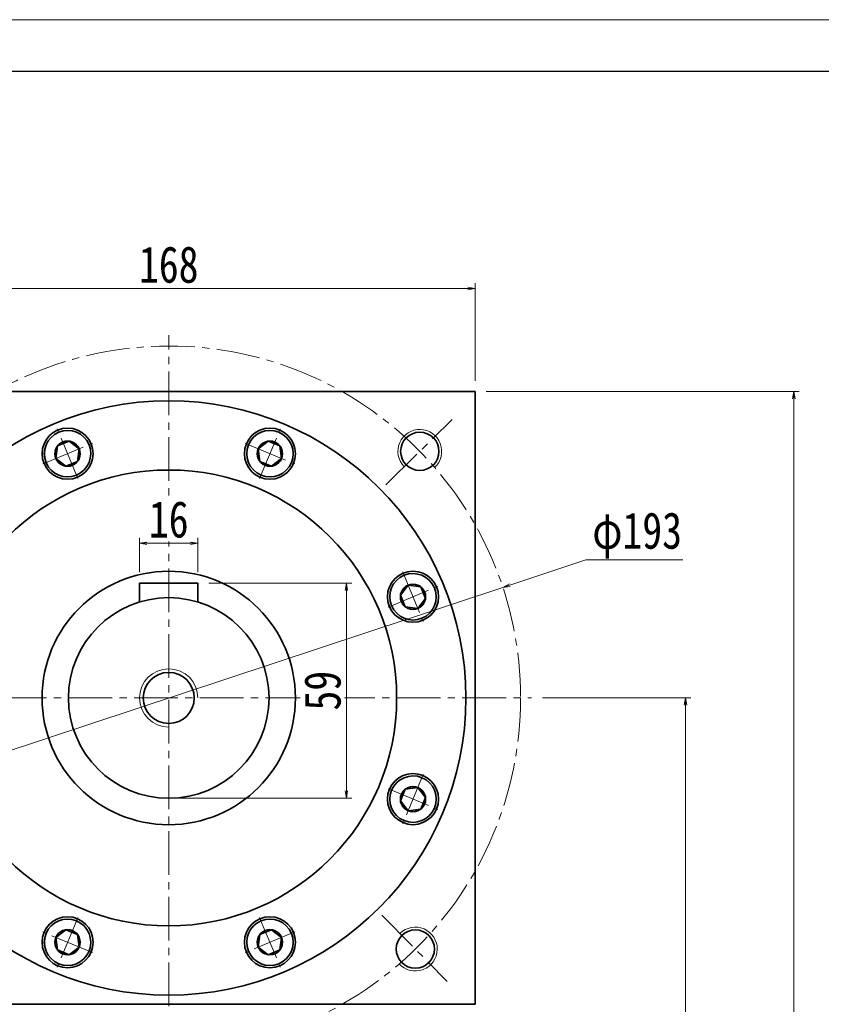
# Model space of a CAD drawing. Header units: millimetres. Extents: x -22 to 1187, y -4 to 839.
# Tile 8 of 8: x 714 to 934, y 569 to 839. Entities that reach past the tile are written whole.
import ezdxf

# ---------------------------------------------------------------- set-up
doc = ezdxf.new("R2010")
doc.units = ezdxf.units.MM
doc.set_wipeout_variables(frame=1)
doc.linetypes.add('点画线', pattern=[18, 12, -2, 2, -2])
for name, color, linetype, lineweight in [('中心线层', 1, '点画线', 18), ('图框_外框线', 7, 'Continuous', 18), ('尺寸线层', 3, 'Continuous', 18), ('粗实线层', 7, 'Continuous', 35)]:
    doc.layers.add(name, color=color, linetype=linetype, lineweight=lineweight)
doc.styles.add('宋体', font='SimSun.ttf', dxfattribs={"width": 0.8})
doc.dimstyles.new('A水平标注$0', dxfattribs={"dimtxt": 3.5, "dimasz": 2, "dimexe": 1.5, "dimexo": 3, "dimgap": 1.1, "dimtad": 1, "dimtoh": 1, "dimdec": 4, "dimdsep": 46, "dimtxsty": '宋体', "dimblk": 'OPEN', "dimcen": 3, "dimclrd": 3, "dimclre": 3, "dimclrt": 6, "dimadec": 0, "dimazin": 0, "dimtm": 1e-09, "dimtfac": 1, "dimtdec": 4, "dimtix": 1, "dimtmove": 0, "dimatfit": 3, "dimldrblk": 'OPEN', "dimfxl": 0, "dimlwd": 13, "dimlwe": 13, "dimarcsym": 0})
doc.dimstyles.new('D直径标注φ25', dxfattribs={"dimtxt": 3.5, "dimasz": 2, "dimexe": 1, "dimexo": 3, "dimtad": 1, "dimtoh": 1, "dimdec": 1, "dimdsep": 46, "dimtxsty": '宋体', "dimblk": 'OPEN', "dimcen": 3, "dimclrd": 3, "dimclre": 3, "dimclrt": 130, "dimadec": 0, "dimazin": 0, "dimtm": 1e-09, "dimtfac": 1, "dimtdec": 1, "dimtmove": 0, "dimatfit": 0, "dimldrblk": 'OPEN', "dimfxl": 0, "dimlwd": 13, "dimlwe": 13, "dimarcsym": 0})

# ---------------------------------------------------------------- blocks, each defined once
blk = doc.blocks.new('*X7')
at = {"layer": '中心线层', "linetype": '点画线', "lineweight": 18}
for p, q in [((0, -7.37), (0, 7.37)), ((-7.37, 0), (7.37, 0))]:
    blk.add_line(p, q, dxfattribs=at)
at = {"layer": '粗实线层'}
for p, q in [((-3.46, 0), (-1.73, 3)), ((-1.73, 3), (1.73, 3)), ((3.46, 0), (1.73, 3)), ((3.46, 0), (1.73, 3)), ((-3.46, 0), (-1.73, -3)), ((3.46, 0), (1.73, -3)), ((-1.73, -3), (1.73, -3))]:
    blk.add_line(p, q, dxfattribs=at)
blk.add_circle((0, 0), 3.46, dxfattribs=at)
for start, end in [(0, 180), (180, 360)]:
    blk.add_arc((0, 0), 6.37, start, end, dxfattribs=at)
blk = doc.blocks.new('_Open')
at = {"color": 0, "linetype": 'ByBlock', "lineweight": -2}
for p, q in [((-1, 0.17), (0, 0)), ((-1, -0.17), (0, 0)), ((0, 0), (-1, 0))]:
    blk.add_line(p, q, dxfattribs=at)
blk = doc.blocks.new('*D18')
at = {"layer": 'Defpoints', "color": 0, "transparency": 16777216}
for p in [(846.38, 682.99), (663.14, 622.39)]:
    blk.add_point(p, dxfattribs=at)
at = {"layer": '尺寸线层', "color": 3, "lineweight": 13, "transparency": 16777216}
for p, q in [((848.28, 683.62), (869.15, 690.53)), ((869.15, 690.53), (895.77, 690.53)), ((663.14, 622.39), (846.38, 682.99)), ((661.24, 621.76), (659.34, 621.13))]:
    blk.add_line(p, q, dxfattribs=at)
at = {"layer": '尺寸线层', "color": 3, "lineweight": 13, "transparency": 16777216, "xscale": 2, "yscale": 2, "zscale": 2}
for p, rotation in [((846.38, 682.99), 198.3012457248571), ((663.14, 622.39), 18.30124572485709)]:
    blk.add_blockref('_Open', p, dxfattribs=dict(at, rotation=rotation))
at = {"layer": '尺寸线层', "color": 130, "transparency": 16777216, "insert": (883.21, 697.25), "char_height": 10, "attachment_point": 5, "style": '宋体', "bg_fill": 3, "box_fill_scale": 1.1, "bg_fill_color": 256, "bg_fill_true_color": 13158600, "bg_fill_transparency": 0}
blk.add_mtext('φ193', dxfattribs=at)
blk = doc.blocks.new('*D19')
at = {"layer": 'Defpoints', "color": 0, "transparency": 16777216}
for p in [(838.76, 764.97), (670.76, 736.69), (838.76, 736.69)]:
    blk.add_point(p, dxfattribs=at)
at = {"layer": '尺寸线层', "color": 3, "lineweight": 13, "transparency": 16777216}
for p, q in [((670.76, 739.69), (670.76, 766.47)), ((672.76, 764.97), (836.76, 764.97)), ((838.76, 739.69), (838.76, 766.47))]:
    blk.add_line(p, q, dxfattribs=at)
at = {"layer": '尺寸线层', "color": 3, "lineweight": 13, "transparency": 16777216, "xscale": 2, "yscale": 2, "zscale": 2, "rotation": 180}
blk.add_blockref('_Open', (670.76, 764.97), dxfattribs=at)
at = {"layer": '尺寸线层', "color": 3, "lineweight": 13, "transparency": 16777216, "xscale": 2, "yscale": 2, "zscale": 2}
blk.add_blockref('_Open', (838.76, 764.97), dxfattribs=at)
at = {"layer": '尺寸线层', "color": 6, "transparency": 16777216, "insert": (754.76, 771.47), "char_height": 10, "attachment_point": 5, "style": '宋体', "bg_fill": 3, "box_fill_scale": 1.1, "bg_fill_color": 256, "bg_fill_true_color": 13158600, "bg_fill_transparency": 0}
blk.add_mtext('168', dxfattribs=at)
blk = doc.blocks.new('*D27')
at = {"layer": 'Defpoints', "color": 0, "transparency": 16777216}
for p in [(746.76, 695.1), (746.76, 684.19), (762.76, 684.19)]:
    blk.add_point(p, dxfattribs=at)
at = {"layer": '尺寸线层', "color": 3, "lineweight": 13, "transparency": 16777216}
for p, q in [((746.76, 687.19), (746.76, 696.6)), ((762.76, 687.19), (762.76, 696.6)), ((760.76, 695.1), (748.76, 695.1))]:
    blk.add_line(p, q, dxfattribs=at)
at = {"layer": '尺寸线层', "color": 3, "lineweight": 13, "transparency": 16777216, "xscale": 2, "yscale": 2, "zscale": 2, "rotation": 180}
blk.add_blockref('_Open', (746.76, 695.1), dxfattribs=at)
at = {"layer": '尺寸线层', "color": 3, "lineweight": 13, "transparency": 16777216, "xscale": 2, "yscale": 2, "zscale": 2}
blk.add_blockref('_Open', (762.76, 695.1), dxfattribs=at)
at = {"layer": '尺寸线层', "color": 6, "transparency": 16777216, "insert": (754.76, 701.6), "char_height": 10, "attachment_point": 5, "style": '宋体', "bg_fill": 3, "box_fill_scale": 1.1, "bg_fill_color": 256, "bg_fill_true_color": 13158600, "bg_fill_transparency": 0}
blk.add_mtext('16', dxfattribs=at)
blk = doc.blocks.new('*D28')
at = {"layer": 'Defpoints', "color": 0, "transparency": 16777216}
for p in [(762.76, 684.19), (754.76, 625.19), (803.47, 625.19)]:
    blk.add_point(p, dxfattribs=at)
at = {"layer": '尺寸线层', "color": 3, "lineweight": 13, "transparency": 16777216}
for p, q in [((765.76, 684.19), (804.97, 684.19)), ((803.47, 682.19), (803.47, 627.19)), ((757.76, 625.19), (804.97, 625.19))]:
    blk.add_line(p, q, dxfattribs=at)
at = {"layer": '尺寸线层', "color": 3, "lineweight": 13, "transparency": 16777216, "xscale": 2, "yscale": 2, "zscale": 2}
for p, rotation in [((803.47, 684.19), 90), ((803.47, 625.19), 270)]:
    blk.add_blockref('_Open', p, dxfattribs=dict(at, rotation=rotation))
at = {"layer": '尺寸线层', "color": 6, "transparency": 16777216, "insert": (796.97, 654.69), "char_height": 10, "attachment_point": 5, "rotation": 90, "style": '宋体', "bg_fill": 3, "box_fill_scale": 1.1, "bg_fill_color": 256, "bg_fill_true_color": 13158600, "bg_fill_transparency": 0}
blk.add_mtext('59', dxfattribs=at)
blk = doc.blocks.new('*D36')
at = {"layer": 'Defpoints', "color": 0, "transparency": 16777216}
for p in [(838.76, 736.69), (926.17, 736.69), (819.26, 358.69)]:
    blk.add_point(p, dxfattribs=at)
at = {"layer": '尺寸线层', "color": 3, "lineweight": 13, "transparency": 16777216}
for p, q in [((841.76, 736.69), (927.67, 736.69)), ((926.17, 360.69), (926.17, 734.69)), ((822.26, 358.69), (927.67, 358.69))]:
    blk.add_line(p, q, dxfattribs=at)
at = {"layer": '尺寸线层', "color": 3, "lineweight": 13, "transparency": 16777216, "xscale": 2, "yscale": 2, "zscale": 2}
for p, rotation in [((926.17, 736.69), 90), ((926.17, 358.69), 270)]:
    blk.add_blockref('_Open', p, dxfattribs=dict(at, rotation=rotation))
at = {"layer": '尺寸线层', "color": 6, "transparency": 16777216, "insert": (919.67, 547.69), "char_height": 10, "attachment_point": 5, "rotation": 90, "style": '宋体', "bg_fill": 3, "box_fill_scale": 1.1, "bg_fill_color": 256, "bg_fill_true_color": 13158600, "bg_fill_transparency": 0}
blk.add_mtext('378', dxfattribs=at)
blk = doc.blocks.new('*D37')
at = {"layer": 'Defpoints', "color": 0, "transparency": 16777216}
for p in [(854.26, 652.69), (819.26, 358.69), (896.45, 358.69)]:
    blk.add_point(p, dxfattribs=at)
at = {"layer": '尺寸线层', "color": 3, "lineweight": 13, "transparency": 16777216}
for p, q in [((857.26, 652.69), (897.95, 652.69)), ((896.45, 650.69), (896.45, 360.69)), ((822.26, 358.69), (897.95, 358.69))]:
    blk.add_line(p, q, dxfattribs=at)
at = {"layer": '尺寸线层', "color": 3, "lineweight": 13, "transparency": 16777216, "xscale": 2, "yscale": 2, "zscale": 2}
for p, rotation in [((896.45, 652.69), 90), ((896.45, 358.69), 270)]:
    blk.add_blockref('_Open', p, dxfattribs=dict(at, rotation=rotation))
at = {"layer": '尺寸线层', "color": 6, "transparency": 16777216, "insert": (889.95, 505.69), "char_height": 10, "attachment_point": 5, "rotation": 90, "style": '宋体', "bg_fill": 3, "box_fill_scale": 1.1, "bg_fill_color": 256, "bg_fill_true_color": 13158600, "bg_fill_transparency": 0}
blk.add_mtext('294', dxfattribs=at)

msp = doc.modelspace()

# ---------------------------------------------------------------- linework, layer by layer
at = {"layer": '中心线层'}
for p, q in [((754.75803, 550.19203), (754.75803, 752.19203)), ((814.27142, 711.14269), (832.48187, 729.02795)), ((655.25803, 652.69203), (854.25803, 652.69203)), ((813.20868, 593.17864), (831.09394, 574.9682))]:
    msp.add_line(p, q, dxfattribs=at)
msp.add_circle((754.75803, 652.69203), 96.5, dxfattribs=at)
at = {"layer": '粗实线层'}
for centre, radius in [((754.75803, 652.69203), 81.5), ((727.01348, 719.6733), 7), ((782.50258, 719.6733), 7), ((823.60578, 720.31036), 5.25), ((754.75803, 652.69203), 62.5), ((821.7393, 680.43658), 7), ((821.7393, 624.94749), 7), ((727.01348, 585.71077), 7), ((782.50258, 585.71077), 7), ((822.37635, 583.84429), 5.25)]:
    msp.add_circle(centre, radius, dxfattribs=at)
at = {"layer": '粗实线层', "lineweight": 18}
for centre, start, end in [((823.60578, 720.31036), 312.7023328, 224.4838358), ((822.37635, 583.84429), 222.7023328, 134.4838358)]:
    msp.add_arc(centre, 6, start, end, dxfattribs=at)

# ---------------------------------------------------------------- next in the draw order: wipeouts: each hides what was drawn before it
for points in [[(732.89397, 722.10908), (732.88095, 722.14029), (732.86776, 722.17142), (732.85441, 722.20249), (732.84089, 722.23348), (732.82721, 722.26441), (732.81336, 722.29526), (732.79935, 722.32603), (732.78517, 722.35673), (732.77084, 722.38736), (732.75634, 722.4179), (732.74167, 722.44837), (732.72685, 722.47877), (732.71187, 722.50908), (732.69672, 722.53931), (732.68141, 722.56946), (732.66595, 722.59954), (732.65032, 722.62952), (732.63454, 722.65943), (732.61859, 722.68925), (732.60249, 722.71898), (732.58623, 722.74863), (732.56982, 722.77819), (732.55324, 722.80767), (732.53651, 722.83705), (732.51963, 722.86635), (732.50259, 722.89556), (732.48539, 722.92467), (732.46804, 722.9537), (732.45054, 722.98263), (732.43288, 723.01147), (732.43288, 723.01147), (732.26989, 723.26265), (732.09527, 723.50588), (731.9094, 723.74064), (731.71269, 723.96639), (731.50559, 724.18265), (731.28854, 724.38892), (731.06204, 724.58476), (730.82657, 724.76973), (730.58267, 724.94342), (730.33087, 725.10544), (730.07172, 725.25545), (729.80581, 725.3931), (729.53372, 725.5181), (729.25605, 725.63015), (728.97342, 725.72903), (728.68645, 725.81451), (728.39578, 725.88639), (728.10205, 725.94452), (727.80591, 725.98878), (727.50801, 726.01906), (727.20902, 726.0353), (726.9096, 726.03745), (726.61041, 726.02553), (726.31211, 725.99954), (726.01537, 725.95955), (725.72083, 725.90566), (725.42915, 725.83797), (725.14098, 725.75664), (724.85696, 725.66184), (724.5777, 725.55379), (724.5777, 725.55379), (724.30384, 725.43273), (724.03597, 725.29892), (723.77469, 725.15267), (723.52058, 724.99428), (723.2742, 724.82413), (723.0361, 724.64257), (722.80679, 724.45001), (722.5868, 724.24689), (722.3766, 724.03364), (722.17667, 723.81074), (721.98743, 723.57869), (721.80933, 723.33799), (721.64273, 723.08919), (721.48803, 722.83282), (721.34555, 722.56946), (721.21561, 722.2997), (721.09851, 722.02412), (720.9945, 721.74334), (720.9038, 721.45797), (720.82663, 721.16866), (720.76315, 720.87604), (720.7135, 720.58076), (720.67779, 720.28346), (720.65611, 719.98482), (720.64849, 719.68549), (720.65496, 719.38613), (720.6755, 719.08741), (720.71007, 718.78998), (720.75859, 718.49451), (720.82095, 718.20165), (720.82095, 718.20165), (720.82885, 718.16877), (720.83693, 718.13594), (720.84519, 718.10314), (720.85362, 718.0704), (720.86222, 718.03769), (720.871, 718.00504), (720.87995, 717.97243), (720.88907, 717.93987), (720.89836, 717.90736), (720.90783, 717.87489), (720.91747, 717.84248), (720.92728, 717.81012), (720.93727, 717.77782), (720.94742, 717.74556), (720.95775, 717.71336), (720.96825, 717.68122), (720.97892, 717.64913), (720.98976, 717.6171), (721.00076, 717.58513), (721.01194, 717.55322), (721.02329, 717.52136), (721.03481, 717.48957), (721.04649, 717.45784), (721.05835, 717.42617), (721.07037, 717.39456), (721.08256, 717.36302), (721.09492, 717.33155), (721.10744, 717.30014), (721.12013, 717.2688), (721.13299, 717.23752), (721.13299, 717.23752), (721.26853, 716.9331), (721.41981, 716.63618), (721.58643, 716.3476), (721.76792, 716.06812), (721.96379, 715.79853), (722.1735, 715.53956), (722.39647, 715.29192), (722.6321, 715.05629), (722.87974, 714.83332), (723.13872, 714.62361), (723.40831, 714.42774), (723.68778, 714.24625), (723.97637, 714.07963), (724.27328, 713.92835), (724.5777, 713.79281), (724.8888, 713.67339), (725.20572, 713.57041), (725.5276, 713.48417), (725.85355, 713.41488), (726.18268, 713.36275), (726.51409, 713.32792), (726.84687, 713.31048), (727.1801, 713.31048), (727.51287, 713.32792), (727.84428, 713.36275), (728.17341, 713.41488), (728.49936, 713.48417), (728.82124, 713.57041), (729.13816, 713.67339), (729.44926, 713.79281), (729.44926, 713.79281), (729.75368, 713.92835), (730.0506, 714.07963), (730.33918, 714.24625), (730.61866, 714.42774), (730.88825, 714.62361), (731.14722, 714.83332), (731.39486, 715.05629), (731.63049, 715.29192), (731.85347, 715.53956), (732.06318, 715.79853), (732.25904, 716.06812), (732.44054, 716.3476), (732.60715, 716.63618), (732.75844, 716.9331), (732.89397, 717.23752), (733.01339, 717.54862), (733.11637, 717.86554), (733.20262, 718.18742), (733.2719, 718.51337), (733.32403, 718.8425), (733.35886, 719.17391), (733.3763, 719.50668), (733.3763, 719.83992), (733.35886, 720.17269), (733.32403, 720.5041), (733.2719, 720.83323), (733.20262, 721.15918), (733.11637, 721.48106), (733.01339, 721.79798)], [(788.38307, 717.23752), (788.39593, 717.2688), (788.40862, 717.30014), (788.42114, 717.33155), (788.4335, 717.36302), (788.44569, 717.39456), (788.45771, 717.42617), (788.46957, 717.45784), (788.48125, 717.48957), (788.49277, 717.52136), (788.50412, 717.55322), (788.5153, 717.58513), (788.52631, 717.6171), (788.53714, 717.64913), (788.54781, 717.68122), (788.55831, 717.71336), (788.56864, 717.74556), (788.57879, 717.77782), (788.58878, 717.81012), (788.59859, 717.84248), (788.60823, 717.87489), (788.6177, 717.90736), (788.62699, 717.93987), (788.63612, 717.97243), (788.64506, 718.00504), (788.65384, 718.03769), (788.66244, 718.0704), (788.67087, 718.10314), (788.67913, 718.13594), (788.68721, 718.16877), (788.69511, 718.20165), (788.69511, 718.20165), (788.75747, 718.49451), (788.80599, 718.78998), (788.84056, 719.08741), (788.8611, 719.38613), (788.86757, 719.68549), (788.85995, 719.98482), (788.83827, 720.28346), (788.80256, 720.58076), (788.75291, 720.87604), (788.68943, 721.16866), (788.61226, 721.45797), (788.52156, 721.74334), (788.41755, 722.02412), (788.30045, 722.2997), (788.17051, 722.56946), (788.02803, 722.83282), (787.87333, 723.08919), (787.70674, 723.33799), (787.52863, 723.57869), (787.3394, 723.81074), (787.13946, 724.03364), (786.92926, 724.24689), (786.70927, 724.45001), (786.47997, 724.64257), (786.24186, 724.82413), (785.99548, 724.99428), (785.74137, 725.15267), (785.48009, 725.29892), (785.21222, 725.43273), (784.93836, 725.55379), (784.93836, 725.55379), (784.6591, 725.66184), (784.37508, 725.75664), (784.08691, 725.83797), (783.79523, 725.90566), (783.50069, 725.95955), (783.20395, 725.99954), (782.90565, 726.02553), (782.60646, 726.03745), (782.30704, 726.0353), (782.00805, 726.01906), (781.71015, 725.98878), (781.41401, 725.94452), (781.12028, 725.88639), (780.82961, 725.81451), (780.54264, 725.72903), (780.26001, 725.63015), (779.98234, 725.5181), (779.71025, 725.3931), (779.44434, 725.25545), (779.18519, 725.10544), (778.93339, 724.94342), (778.68949, 724.76973), (778.45402, 724.58476), (778.22752, 724.38892), (778.01047, 724.18265), (777.80337, 723.96639), (777.60666, 723.74064), (777.4208, 723.50588), (777.24617, 723.26265), (777.08318, 723.01147), (777.08318, 723.01147), (777.06552, 722.98263), (777.04802, 722.9537), (777.03067, 722.92467), (777.01347, 722.89556), (776.99643, 722.86635), (776.97955, 722.83705), (776.96282, 722.80767), (776.94624, 722.77819), (776.92983, 722.74863), (776.91357, 722.71898), (776.89747, 722.68925), (776.88152, 722.65943), (776.86574, 722.62952), (776.85011, 722.59954), (776.83465, 722.56946), (776.81934, 722.53931), (776.8042, 722.50908), (776.78921, 722.47877), (776.77439, 722.44837), (776.75972, 722.4179), (776.74522, 722.38736), (776.73089, 722.35673), (776.71671, 722.32603), (776.7027, 722.29526), (776.68885, 722.26441), (776.67517, 722.23348), (776.66165, 722.20249), (776.6483, 722.17142), (776.63511, 722.14029), (776.62209, 722.10908), (776.62209, 722.10908), (776.50267, 721.79798), (776.39969, 721.48106), (776.31344, 721.15918), (776.24416, 720.83323), (776.19203, 720.5041), (776.1572, 720.17269), (776.13976, 719.83992), (776.13976, 719.50668), (776.1572, 719.17391), (776.19203, 718.8425), (776.24416, 718.51337), (776.31344, 718.18742), (776.39969, 717.86554), (776.50267, 717.54862), (776.62209, 717.23752), (776.75762, 716.9331), (776.90891, 716.63618), (777.07552, 716.3476), (777.25702, 716.06812), (777.45289, 715.79853), (777.6626, 715.53956), (777.88557, 715.29192), (778.1212, 715.05629), (778.36884, 714.83332), (778.62781, 714.62361), (778.8974, 714.42774), (779.17688, 714.24625), (779.46546, 714.07963), (779.76238, 713.92835), (780.0668, 713.79281), (780.0668, 713.79281), (780.3779, 713.67339), (780.69482, 713.57041), (781.0167, 713.48417), (781.34265, 713.41488), (781.67178, 713.36275), (782.00319, 713.32792), (782.33596, 713.31048), (782.6692, 713.31048), (783.00197, 713.32792), (783.33338, 713.36275), (783.66251, 713.41488), (783.98846, 713.48417), (784.31034, 713.57041), (784.62726, 713.67339), (784.93836, 713.79281), (785.24278, 713.92835), (785.53969, 714.07963), (785.82828, 714.24625), (786.10775, 714.42774), (786.37735, 714.62361), (786.63632, 714.83332), (786.88396, 715.05629), (787.11959, 715.29192), (787.34256, 715.53956), (787.55227, 715.79853), (787.74814, 716.06812), (787.92963, 716.3476), (788.09625, 716.63618), (788.24753, 716.9331)], [(824.17508, 674.55609), (824.20628, 674.56911), (824.23742, 674.5823), (824.26849, 674.59566), (824.29948, 674.60917), (824.3304, 674.62286), (824.36125, 674.63671), (824.39203, 674.65072), (824.42273, 674.66489), (824.45335, 674.67923), (824.4839, 674.69373), (824.51437, 674.70839), (824.54476, 674.72321), (824.57508, 674.7382), (824.60531, 674.75334), (824.63546, 674.76865), (824.66553, 674.78412), (824.69552, 674.79974), (824.72542, 674.81553), (824.75524, 674.83147), (824.78498, 674.84757), (824.81463, 674.86383), (824.84419, 674.88025), (824.87366, 674.89682), (824.90305, 674.91355), (824.93235, 674.93044), (824.96155, 674.94748), (824.99067, 674.96467), (825.01969, 674.98202), (825.04862, 674.99953), (825.07746, 675.01719), (825.07746, 675.01719), (825.32864, 675.18018), (825.57188, 675.3548), (825.80664, 675.54067), (826.03239, 675.73737), (826.24864, 675.94448), (826.45492, 676.16152), (826.65075, 676.38803), (826.83572, 676.62349), (827.00941, 676.8674), (827.17144, 677.1192), (827.32145, 677.37834), (827.4591, 677.64425), (827.58409, 677.91635), (827.69615, 678.19402), (827.79503, 678.47665), (827.8805, 678.76362), (827.95239, 679.05429), (828.01052, 679.34802), (828.05478, 679.64416), (828.08506, 679.94205), (828.10129, 680.24104), (828.10345, 680.54046), (828.09152, 680.83965), (828.06554, 681.13795), (828.02555, 681.4347), (827.97165, 681.72923), (827.90396, 682.02091), (827.82263, 682.30908), (827.72784, 682.59311), (827.61979, 682.87236), (827.61979, 682.87236), (827.49873, 683.14623), (827.36492, 683.41409), (827.21866, 683.67537), (827.06028, 683.92948), (826.89012, 684.17586), (826.70856, 684.41397), (826.51601, 684.64327), (826.31288, 684.86327), (826.09964, 685.07346), (825.87674, 685.2734), (825.64469, 685.46263), (825.40399, 685.64074), (825.15518, 685.80733), (824.89882, 685.96204), (824.63546, 686.10452), (824.36569, 686.23445), (824.09011, 686.35155), (823.80933, 686.45557), (823.52397, 686.54626), (823.23466, 686.62343), (822.94203, 686.68691), (822.64675, 686.73656), (822.34946, 686.77227), (822.05082, 686.79396), (821.75149, 686.80157), (821.45213, 686.7951), (821.1534, 686.77456), (820.85598, 686.73999), (820.56051, 686.69148), (820.26764, 686.62912), (820.26764, 686.62912), (820.23477, 686.62121), (820.20193, 686.61313), (820.16914, 686.60488), (820.13639, 686.59645), (820.10369, 686.58784), (820.07103, 686.57907), (820.03843, 686.57012), (820.00586, 686.561), (819.97335, 686.5517), (819.94089, 686.54223), (819.90848, 686.53259), (819.87612, 686.52278), (819.84381, 686.5128), (819.81156, 686.50264), (819.77936, 686.49231), (819.74722, 686.48182), (819.71513, 686.47115), (819.6831, 686.46031), (819.65113, 686.4493), (819.61921, 686.43812), (819.58736, 686.42677), (819.55557, 686.41526), (819.52383, 686.40357), (819.49217, 686.39172), (819.46056, 686.3797), (819.42902, 686.36751), (819.39754, 686.35515), (819.36613, 686.34262), (819.33479, 686.32993), (819.30352, 686.31708), (819.30352, 686.31708), (818.99909, 686.18154), (818.70218, 686.03025), (818.41359, 685.86364), (818.13412, 685.68215), (817.86453, 685.48628), (817.60556, 685.27657), (817.35792, 685.05359), (817.12229, 684.81796), (816.89931, 684.57032), (816.6896, 684.31135), (816.49373, 684.04176), (816.31224, 683.76229), (816.14563, 683.4737), (815.99434, 683.17679), (815.8588, 682.87236), (815.73938, 682.56126), (815.63641, 682.24434), (815.55016, 681.92246), (815.48088, 681.59651), (815.42875, 681.26738), (815.39392, 680.93598), (815.37648, 680.6032), (815.37648, 680.26997), (815.39392, 679.93719), (815.42875, 679.60578), (815.48088, 679.27665), (815.55016, 678.9507), (815.63641, 678.62883), (815.73938, 678.3119), (815.8588, 678.0008), (815.8588, 678.0008), (815.99434, 677.69638), (816.14563, 677.39947), (816.31224, 677.11088), (816.49373, 676.83141), (816.6896, 676.56182), (816.89931, 676.30285), (817.12229, 676.05521), (817.35792, 675.81958), (817.60556, 675.5966), (817.86453, 675.38689), (818.13412, 675.19102), (818.41359, 675.00953), (818.70218, 674.84291), (818.99909, 674.69163), (819.30352, 674.55609), (819.61462, 674.43667), (819.93154, 674.3337), (820.25342, 674.24745), (820.57937, 674.17817), (820.9085, 674.12604), (821.2399, 674.0912), (821.57268, 674.07376), (821.90591, 674.07376), (822.23869, 674.0912), (822.5701, 674.12604), (822.89923, 674.17817), (823.22518, 674.24745), (823.54705, 674.3337), (823.86398, 674.43667)], [(819.30352, 619.06699), (819.33479, 619.05414), (819.36613, 619.04144), (819.39754, 619.02892), (819.42902, 619.01656), (819.46056, 619.00437), (819.49217, 618.99235), (819.52383, 618.9805), (819.55557, 618.96881), (819.58736, 618.95729), (819.61921, 618.94595), (819.65113, 618.93477), (819.6831, 618.92376), (819.71513, 618.91292), (819.74722, 618.90225), (819.77936, 618.89175), (819.81156, 618.88143), (819.84381, 618.87127), (819.87612, 618.86129), (819.90848, 618.85148), (819.94089, 618.84184), (819.97335, 618.83237), (820.00586, 618.82307), (820.03843, 618.81395), (820.07103, 618.805), (820.10369, 618.79622), (820.13639, 618.78762), (820.16914, 618.77919), (820.20193, 618.77094), (820.23477, 618.76286), (820.26764, 618.75495), (820.26764, 618.75495), (820.56051, 618.69259), (820.85598, 618.64408), (821.1534, 618.60951), (821.45213, 618.58897), (821.75149, 618.5825), (822.05082, 618.59011), (822.34946, 618.6118), (822.64675, 618.64751), (822.94203, 618.69715), (823.23466, 618.76063), (823.52397, 618.83781), (823.80933, 618.9285), (824.09011, 619.03251), (824.36569, 619.14962), (824.63546, 619.27955), (824.89882, 619.42203), (825.15518, 619.57674), (825.40399, 619.74333), (825.64469, 619.92144), (825.87674, 620.11067), (826.09964, 620.31061), (826.31288, 620.5208), (826.51601, 620.7408), (826.70856, 620.9701), (826.89012, 621.2082), (827.06028, 621.45459), (827.21866, 621.7087), (827.36492, 621.96997), (827.49873, 622.23784), (827.61979, 622.51171), (827.61979, 622.51171), (827.72784, 622.79096), (827.82263, 623.07499), (827.90396, 623.36316), (827.97165, 623.65483), (828.02555, 623.94937), (828.06554, 624.24612), (828.09152, 624.54442), (828.10345, 624.84361), (828.10129, 625.14303), (828.08506, 625.44202), (828.05478, 625.73991), (828.01052, 626.03605), (827.95239, 626.32978), (827.8805, 626.62045), (827.79503, 626.90742), (827.69615, 627.19005), (827.58409, 627.46772), (827.4591, 627.73981), (827.32145, 628.00573), (827.17144, 628.26487), (827.00941, 628.51667), (826.83572, 628.76058), (826.65075, 628.99604), (826.45492, 629.22255), (826.24864, 629.43959), (826.03239, 629.6467), (825.80664, 629.8434), (825.57188, 630.02927), (825.32864, 630.20389), (825.07746, 630.36688), (825.07746, 630.36688), (825.04862, 630.38454), (825.01969, 630.40205), (824.99067, 630.4194), (824.96155, 630.43659), (824.93235, 630.45363), (824.90305, 630.47052), (824.87366, 630.48725), (824.84419, 630.50382), (824.81463, 630.52024), (824.78498, 630.5365), (824.75524, 630.5526), (824.72542, 630.56854), (824.69552, 630.58433), (824.66553, 630.59995), (824.63546, 630.61542), (824.60531, 630.63072), (824.57508, 630.64587), (824.54476, 630.66085), (824.51437, 630.67568), (824.4839, 630.69034), (824.45335, 630.70484), (824.42273, 630.71918), (824.39203, 630.73335), (824.36125, 630.74736), (824.3304, 630.76121), (824.29948, 630.77489), (824.26849, 630.78841), (824.23742, 630.80177), (824.20628, 630.81496), (824.17508, 630.82798), (824.17508, 630.82798), (823.86398, 630.9474), (823.54705, 631.05037), (823.22518, 631.13662), (822.89923, 631.2059), (822.5701, 631.25803), (822.23869, 631.29286), (821.90591, 631.3103), (821.57268, 631.3103), (821.2399, 631.29286), (820.9085, 631.25803), (820.57937, 631.2059), (820.25342, 631.13662), (819.93154, 631.05037), (819.61462, 630.9474), (819.30352, 630.82798), (818.99909, 630.69244), (818.70218, 630.54116), (818.41359, 630.37454), (818.13412, 630.19305), (817.86453, 629.99718), (817.60556, 629.78747), (817.35792, 629.56449), (817.12229, 629.32886), (816.89931, 629.08122), (816.6896, 628.82225), (816.49373, 628.55266), (816.31224, 628.27319), (816.14563, 627.9846), (815.99434, 627.68769), (815.8588, 627.38327), (815.8588, 627.38327), (815.73938, 627.07217), (815.63641, 626.75524), (815.55016, 626.43337), (815.48088, 626.10741), (815.42875, 625.77828), (815.39392, 625.44688), (815.37648, 625.1141), (815.37648, 624.78087), (815.39392, 624.44809), (815.42875, 624.11669), (815.48088, 623.78756), (815.55016, 623.46161), (815.63641, 623.13973), (815.73938, 622.8228), (815.8588, 622.51171), (815.99434, 622.20728), (816.14563, 621.91037), (816.31224, 621.62178), (816.49373, 621.34231), (816.6896, 621.07272), (816.89931, 620.81375), (817.12229, 620.56611), (817.35792, 620.33048), (817.60556, 620.1075), (817.86453, 619.89779), (818.13412, 619.70192), (818.41359, 619.52043), (818.70218, 619.35381), (818.99909, 619.20253)], [(721.13299, 588.14655), (721.12013, 588.11527), (721.10744, 588.08393), (721.09492, 588.05252), (721.08256, 588.02105), (721.07037, 587.9895), (721.05835, 587.9579), (721.04649, 587.92623), (721.03481, 587.8945), (721.02329, 587.86271), (721.01194, 587.83085), (721.00076, 587.79894), (720.98976, 587.76697), (720.97892, 587.73494), (720.96825, 587.70285), (720.95775, 587.6707), (720.94742, 587.63851), (720.93727, 587.60625), (720.92728, 587.57394), (720.91747, 587.54159), (720.90783, 587.50917), (720.89836, 587.47671), (720.88907, 587.4442), (720.87995, 587.41164), (720.871, 587.37903), (720.86222, 587.34637), (720.85362, 587.31367), (720.84519, 587.28092), (720.83693, 587.24813), (720.82885, 587.2153), (720.82095, 587.18242), (720.82095, 587.18242), (720.75859, 586.88956), (720.71007, 586.59409), (720.6755, 586.29666), (720.65496, 585.99794), (720.64849, 585.69858), (720.65611, 585.39925), (720.67779, 585.10061), (720.7135, 584.80331), (720.76315, 584.50803), (720.82663, 584.21541), (720.9038, 583.9261), (720.9945, 583.64073), (721.09851, 583.35995), (721.21561, 583.08437), (721.34555, 582.8146), (721.48803, 582.55125), (721.64273, 582.29488), (721.80933, 582.04607), (721.98743, 581.80538), (722.17667, 581.57333), (722.3766, 581.35043), (722.5868, 581.13718), (722.80679, 580.93405), (723.0361, 580.7415), (723.2742, 580.55994), (723.52058, 580.38978), (723.77469, 580.2314), (724.03597, 580.08514), (724.30384, 579.95134), (724.5777, 579.83028), (724.5777, 579.83028), (724.85696, 579.72223), (725.14098, 579.62743), (725.42915, 579.5461), (725.72083, 579.47841), (726.01537, 579.42451), (726.31211, 579.38453), (726.61041, 579.35854), (726.9096, 579.34662), (727.20902, 579.34877), (727.50801, 579.36501), (727.80591, 579.39529), (728.10205, 579.43954), (728.39578, 579.49768), (728.68645, 579.56956), (728.97342, 579.65504), (729.25605, 579.75391), (729.53372, 579.86597), (729.80581, 579.99097), (730.07172, 580.12862), (730.33087, 580.27862), (730.58267, 580.44065), (730.82657, 580.61434), (731.06204, 580.79931), (731.28854, 580.99515), (731.50559, 581.20142), (731.71269, 581.41768), (731.9094, 581.64343), (732.09527, 581.87818), (732.26989, 582.12142), (732.43288, 582.3726), (732.43288, 582.3726), (732.45054, 582.40144), (732.46804, 582.43037), (732.48539, 582.4594), (732.50259, 582.48851), (732.51963, 582.51772), (732.53651, 582.54701), (732.55324, 582.5764), (732.56982, 582.60588), (732.58623, 582.63544), (732.60249, 582.66509), (732.61859, 582.69482), (732.63454, 582.72464), (732.65032, 582.75455), (732.66595, 582.78453), (732.68141, 582.8146), (732.69672, 582.84476), (732.71187, 582.87499), (732.72685, 582.9053), (732.74167, 582.93569), (732.75634, 582.96617), (732.77084, 582.99671), (732.78517, 583.02734), (732.79935, 583.05804), (732.81336, 583.08881), (732.82721, 583.11966), (732.84089, 583.15058), (732.85441, 583.18158), (732.86776, 583.21265), (732.88095, 583.24378), (732.89397, 583.27499), (732.89397, 583.27499), (733.01339, 583.58609), (733.11637, 583.90301), (733.20262, 584.22489), (733.2719, 584.55084), (733.32403, 584.87997), (733.35886, 585.21138), (733.3763, 585.54415), (733.3763, 585.87738), (733.35886, 586.21016), (733.32403, 586.54157), (733.2719, 586.8707), (733.20262, 587.19665), (733.11637, 587.51853), (733.01339, 587.83545), (732.89397, 588.14655), (732.75844, 588.45097), (732.60715, 588.74788), (732.44054, 589.03647), (732.25904, 589.31594), (732.06318, 589.58553), (731.85347, 589.84451), (731.63049, 590.09215), (731.39486, 590.32778), (731.14722, 590.55075), (730.88825, 590.76046), (730.61866, 590.95633), (730.33918, 591.13782), (730.0506, 591.30444), (729.75368, 591.45572), (729.44926, 591.59126), (729.44926, 591.59126), (729.13816, 591.71068), (728.82124, 591.81366), (728.49936, 591.8999), (728.17341, 591.96919), (727.84428, 592.02131), (727.51287, 592.05615), (727.1801, 592.07359), (726.84687, 592.07359), (726.51409, 592.05615), (726.18268, 592.02131), (725.85355, 591.96919), (725.5276, 591.8999), (725.20572, 591.81366), (724.8888, 591.71068), (724.5777, 591.59126), (724.27328, 591.45572), (723.97637, 591.30444), (723.68778, 591.13782), (723.40831, 590.95633), (723.13872, 590.76046), (722.87974, 590.55075), (722.6321, 590.32778), (722.39647, 590.09215), (722.1735, 589.84451), (721.96379, 589.58553), (721.76792, 589.31594), (721.58643, 589.03647), (721.41981, 588.74788), (721.26853, 588.45097)], [(776.62209, 583.27499), (776.63511, 583.24378), (776.6483, 583.21265), (776.66165, 583.18158), (776.67517, 583.15058), (776.68885, 583.11966), (776.7027, 583.08881), (776.71671, 583.05804), (776.73089, 583.02734), (776.74522, 582.99671), (776.75972, 582.96617), (776.77439, 582.93569), (776.78921, 582.9053), (776.8042, 582.87499), (776.81934, 582.84476), (776.83465, 582.8146), (776.85011, 582.78453), (776.86574, 582.75455), (776.88152, 582.72464), (776.89747, 582.69482), (776.91357, 582.66509), (776.92983, 582.63544), (776.94624, 582.60588), (776.96282, 582.5764), (776.97955, 582.54701), (776.99643, 582.51772), (777.01347, 582.48851), (777.03067, 582.4594), (777.04802, 582.43037), (777.06552, 582.40144), (777.08318, 582.3726), (777.08318, 582.3726), (777.24617, 582.12142), (777.4208, 581.87818), (777.60666, 581.64343), (777.80337, 581.41768), (778.01047, 581.20142), (778.22752, 580.99515), (778.45402, 580.79931), (778.68949, 580.61434), (778.93339, 580.44065), (779.18519, 580.27862), (779.44434, 580.12862), (779.71025, 579.99097), (779.98234, 579.86597), (780.26001, 579.75391), (780.54264, 579.65504), (780.82961, 579.56956), (781.12028, 579.49768), (781.41401, 579.43954), (781.71015, 579.39529), (782.00805, 579.36501), (782.30704, 579.34877), (782.60646, 579.34662), (782.90565, 579.35854), (783.20395, 579.38453), (783.50069, 579.42451), (783.79523, 579.47841), (784.08691, 579.5461), (784.37508, 579.62743), (784.6591, 579.72223), (784.93836, 579.83028), (784.93836, 579.83028), (785.21222, 579.95134), (785.48009, 580.08514), (785.74137, 580.2314), (785.99548, 580.38978), (786.24186, 580.55994), (786.47997, 580.7415), (786.70927, 580.93405), (786.92926, 581.13718), (787.13946, 581.35043), (787.3394, 581.57333), (787.52863, 581.80538), (787.70674, 582.04607), (787.87333, 582.29488), (788.02803, 582.55125), (788.17051, 582.8146), (788.30045, 583.08437), (788.41755, 583.35995), (788.52156, 583.64073), (788.61226, 583.9261), (788.68943, 584.21541), (788.75291, 584.50803), (788.80256, 584.80331), (788.83827, 585.10061), (788.85995, 585.39925), (788.86757, 585.69858), (788.8611, 585.99794), (788.84056, 586.29666), (788.80599, 586.59409), (788.75747, 586.88956), (788.69511, 587.18242), (788.69511, 587.18242), (788.68721, 587.2153), (788.67913, 587.24813), (788.67087, 587.28092), (788.66244, 587.31367), (788.65384, 587.34637), (788.64506, 587.37903), (788.63612, 587.41164), (788.62699, 587.4442), (788.6177, 587.47671), (788.60823, 587.50917), (788.59859, 587.54159), (788.58878, 587.57394), (788.57879, 587.60625), (788.56864, 587.63851), (788.55831, 587.6707), (788.54781, 587.70285), (788.53714, 587.73494), (788.52631, 587.76697), (788.5153, 587.79894), (788.50412, 587.83085), (788.49277, 587.86271), (788.48125, 587.8945), (788.46957, 587.92623), (788.45771, 587.9579), (788.44569, 587.9895), (788.4335, 588.02105), (788.42114, 588.05252), (788.40862, 588.08393), (788.39593, 588.11527), (788.38307, 588.14655), (788.38307, 588.14655), (788.24753, 588.45097), (788.09625, 588.74788), (787.92963, 589.03647), (787.74814, 589.31594), (787.55227, 589.58553), (787.34256, 589.84451), (787.11959, 590.09215), (786.88396, 590.32778), (786.63632, 590.55075), (786.37735, 590.76046), (786.10775, 590.95633), (785.82828, 591.13782), (785.53969, 591.30444), (785.24278, 591.45572), (784.93836, 591.59126), (784.62726, 591.71068), (784.31034, 591.81366), (783.98846, 591.8999), (783.66251, 591.96919), (783.33338, 592.02131), (783.00197, 592.05615), (782.6692, 592.07359), (782.33596, 592.07359), (782.00319, 592.05615), (781.67178, 592.02131), (781.34265, 591.96919), (781.0167, 591.8999), (780.69482, 591.81366), (780.3779, 591.71068), (780.0668, 591.59126), (780.0668, 591.59126), (779.76238, 591.45572), (779.46546, 591.30444), (779.17688, 591.13782), (778.8974, 590.95633), (778.62781, 590.76046), (778.36884, 590.55075), (778.1212, 590.32778), (777.88557, 590.09215), (777.6626, 589.84451), (777.45289, 589.58553), (777.25702, 589.31594), (777.07552, 589.03647), (776.90891, 588.74788), (776.75762, 588.45097), (776.62209, 588.14655), (776.50267, 587.83545), (776.39969, 587.51853), (776.31344, 587.19665), (776.24416, 586.8707), (776.19203, 586.54157), (776.1572, 586.21016), (776.13976, 585.87738), (776.13976, 585.54415), (776.1572, 585.21138), (776.19203, 584.87997), (776.24416, 584.55084), (776.31344, 584.22489), (776.39969, 583.90301), (776.50267, 583.58609)]]:
    msp.add_wipeout(points).dxf.layer = '粗实线层'

# ---------------------------------------------------------------- next in the draw order: block references
at = {"layer": '粗实线层'}
for p, rotation in [((727.01348, 719.6733), 22.5), ((782.50258, 719.6733), 337.5000000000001), ((821.7393, 680.43658), 292.5000000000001), ((821.7393, 624.94749), 247.5000000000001), ((727.01348, 585.71077), 157.5000000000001), ((782.50258, 585.71077), 202.4999999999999)]:
    msp.add_blockref('*X7', p, dxfattribs=dict(at, rotation=rotation))

# ---------------------------------------------------------------- next in the draw order: dimensions: what is measured, and where the dimension line sits
at = {"layer": '尺寸线层'}
dim = msp.add_diameter_dim_2p(p1=(663.13913, 622.38977), p2=(846.37693, 682.9943), dimstyle='D直径标注φ25', override={"dimtxt": 10, "dimgap": 1.5, "dimpost": 'φ<>'}, dxfattribs=at)
dim.commit()
dim.dimension.update_dxf_attribs({"geometry": '*D18', "text_midpoint": (883.20799, 690.5261), "dimtype": 163})

# ---------------------------------------------------------------- next in the draw order: linework, layer by layer
at = {"layer": '粗实线层'}
for p, q in [((762.75803, 684.19203), (746.75803, 684.19203)), ((746.75803, 684.19203), (746.75803, 679.00268)), ((762.75803, 684.19203), (762.75803, 679.00268))]:
    msp.add_line(p, q, dxfattribs=at)
msp.add_lwpolyline([(670.75803, 568.69203), (670.75803, 736.69203), (838.75803, 736.69203), (838.75803, 568.69203)], close=True, dxfattribs=at)
for radius in [34.75, 27.5, 7]:
    msp.add_circle((754.75803, 652.69203), radius, dxfattribs=at)
at = {"layer": '粗实线层', "lineweight": 18}
msp.add_arc((754.75803, 652.69203), 8, 0, 270, dxfattribs=at)

# ---------------------------------------------------------------- next in the draw order: dimensions: what is measured, and where the dimension line sits
at = {"layer": '尺寸线层'}
for base, p1, p2, picture, middle in [((838.75803, 764.96931), (670.75803, 736.69203), (838.75803, 736.69203), '*D19', (754.75803, 771.46931)), ((746.75803, 695.10162), (762.75803, 684.19203), (746.75803, 684.19203), '*D27', (754.75803, 701.60162))]:
    dim = msp.add_linear_dim(base=base, p1=p1, p2=p2, dimstyle='A水平标注$0', override={"dimtxt": 10, "dimgap": 1.5, "dimblk": 'Open', "dimtfill": 1, "dimtfillclr": 256}, dxfattribs=at)
    dim.commit()
    dim.dimension.update_dxf_attribs({"geometry": picture, "text_midpoint": middle})

# ---------------------------------------------------------------- next in the draw order: dimensions: what is measured, and where the dimension line sits
for base, p1, p2, angle, override, picture, middle in [((926.16785, 736.69203), (819.25803, 358.69203), (838.75803, 736.69203), 90, {"dimtxt": 10, "dimgap": 1.5}, '*D36', (919.66785, 547.69203)), ((803.46826, 625.19203), (762.75803, 684.19203), (754.75803, 625.19203), 270, {"dimtxt": 10, "dimgap": 1.5, "dimblk": 'Open', "dimtfill": 1, "dimtfillclr": 256}, '*D28', (796.96826, 654.69203))]:
    dim = msp.add_linear_dim(base=base, p1=p1, p2=p2, angle=angle, dimstyle='A水平标注$0', override=override, dxfattribs=at)
    dim.commit()
    dim.dimension.update_dxf_attribs({"geometry": picture, "text_midpoint": middle})

# ---------------------------------------------------------------- next in the draw order: dimensions: what is measured, and where the dimension line sits
dim = msp.add_linear_dim(base=(896.44598, 358.69203), p1=(854.25803, 652.69203), p2=(819.25803, 358.69203), angle=90, dimstyle='A水平标注$0', override={"dimtxt": 10, "dimgap": 1.5}, dxfattribs=at)
dim.commit()
dim.dimension.update_dxf_attribs({"geometry": '*D37', "text_midpoint": (889.94598, 505.69203)})

# ---------------------------------------------------------------- next in the draw order: linework, layer by layer
at = {"layer": '图框_外框线', "color": 3}
msp.add_lwpolyline([(-15.47667, -4.04093), (1176.23261, -4.04093), (1176.23261, 838.66777), (-15.47667, 838.66777)], close=True, dxfattribs=at)
at = {"layer": '图框_外框线', "color": 3, "lineweight": 25}
msp.add_lwpolyline([(55.45841, 10.14609), (1162.0456, 10.14609), (1162.0456, 824.48076), (55.45841, 824.48076)], close=True, dxfattribs=at)

doc.saveas('drawing.dxf')
